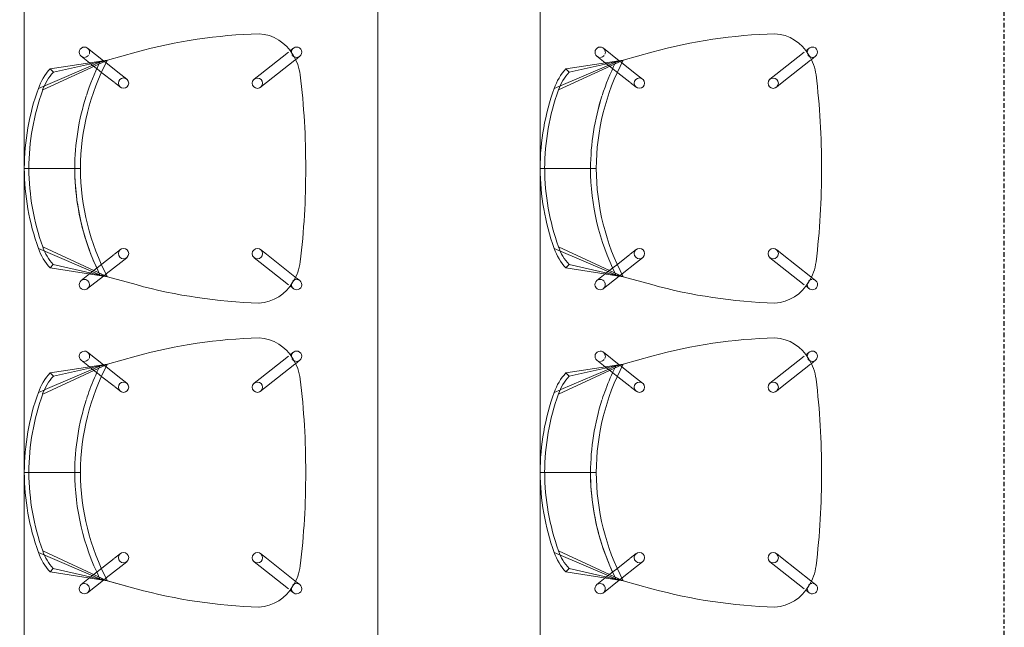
# Model space of a CAD drawing. Header units: millimetres. Extents: x -80560 to 110805, y -11020 to 52719.
# Tile 117 of 182: x 70977 to 72695, y 27338 to 28397. Entities that reach past the tile are written whole.
import ezdxf

# ---------------------------------------------------------------- set-up
doc = ezdxf.new("R2010")
doc.units = ezdxf.units.MM
doc.linetypes.add('CENTER2', pattern=[20, 8, -4, 4, -4])
for name, color, linetype, lineweight in [('A-ANNO-DIMS', 211, 'Continuous', 9), ('A-ANNO-DIMS-100', 211, 'Continuous', 9), ('A-DETL', 90, 'Continuous', 18), ('A-FLOR', 192, 'Continuous', 18), ('I-FURN', 30, 'Continuous', 18), ('S-GRID', 1, 'Continuous', 9)]:
    doc.layers.add(name, color=color, linetype=linetype, lineweight=lineweight)
doc.styles.add('Arial_6', font='arial.ttf', dxfattribs={"width": 0.7, "height": 180})
doc.dimstyles.new('n3o_1_8_3', dxfattribs={"dimscale": 304.8, "dimtxt": 183.646692, "dimasz": 0.492126, "dimexe": 0.246063, "dimexo": 0.0625, "dimgap": 0.032808, "dimtad": 1, "dimdec": 0, "dimdsep": 46, "dimtxsty": 'Arial_6', "dimblk1": 'OBLIQUE', "dimblk2": 'OBLIQUE', "dimsah": 1, "dimcen": 0.09, "dimdle": 0.246063, "dimazin": 0, "dimtfac": 1, "dimtdec": 4, "dimtix": 1, "dimtmove": 0, "dimatfit": 3, "dimfxl": 0.246063, "dimfxlon": 1, "dimtvp": 1, "dimtolj": 1, "dimtzin": 0, "dimarcsym": 2})

# ---------------------------------------------------------------- blocks, each defined once
blk = doc.blocks.new('82_EHA_Onderwijs stoel - 1200x600 mm-V501-DO_02 tweede verdieping')
at = {"layer": 'I-FURN'}
for p, q in [((-5850.4, -10794.3), (-5857.9, -10787.9)), ((-5846.3, -10774.2), (-5840.4, -10779.1)), ((-5837.8, -10781.4), (-5789.8, -10822.1)), ((-5515.8, -10807.7), (-5487.4, -10786.9)), ((-5801.5, -10835.8), (-5849.6, -10795)), ((-5522.7, -10806.4), (-5572.3, -10790.9)), ((-5572.3, -10790.9), (-5522.7, -10806.4)), ((-5476.7, -10801.4), (-5491.7, -10812.4)), ((-5789.8, -10822.1), (-5779.8, -10830.6)), ((-5547, -10830.7), (-5520.8, -10811.4)), ((-5423.2, -10825.5), (-5522.7, -10806.4)), ((-5522.7, -10806.4), (-5429, -10831)), ((-5411.7, -10862.4), (-5522.7, -10806.4)), ((-5522.7, -10806.4), (-5509.7, -10810.4)), ((-5509.7, -10810.4), (-5522.7, -10806.4)), ((-5522.7, -10806.4), (-5513.2, -10809.4)), ((-5520.8, -10811.4), (-5518.3, -10809.6)), ((-5505.4, -10822.4), (-5514, -10828.8)), ((-5513.2, -10809.4), (-5509.7, -10810.4)), ((-5509.7, -10810.4), (-5404.1, -10860)), ((-5491.7, -10812.4), (-5505.4, -10822.4)), ((-5791.5, -10844.3), (-5801.5, -10835.8)), ((-5557.6, -10838.4), (-5547, -10830.7)), ((-5514, -10828.8), (-5535.7, -10844.6)), ((-5423.2, -10825.5), (-5429, -10831)), ((-5536.4, -10845.2), (-5547, -10852.9)), ((-5482.4, -10996.8), (-5392.4, -11000)), ((-5472.4, -10997.2), (-5384.4, -11000.3)), ((-5812.1, -11134.9), (-5801.5, -11127.2)), ((-5862.9, -11172.2), (-5812.1, -11134.9)), ((-5801.4, -11149.4), (-5852.1, -11186.6)), ((-5790.8, -11141.7), (-5801.4, -11149.4)), ((-5558.6, -11158), (-5568.6, -11149.5)), ((-5557, -11135.8), (-5547, -11144.3)), ((-5546.3, -11144.9), (-5525.8, -11162.2)), ((-5536, -11183.9), (-5421.4, -11135.8)), ((-5413.9, -11138.8), (-5522.8, -11180.8)), ((-5533.7, -11179.1), (-5558.6, -11158)), ((-5536, -11183.9), (-5441.1, -11166.3)), ((-5525.8, -11162.2), (-5517.6, -11169.2)), ((-5441.1, -11166.3), (-5435.7, -11172.1)), ((-5871.7, -11178.7), (-5863.8, -11172.9)), ((-5586.6, -11195.9), (-5536, -11183.9)), ((-5536, -11183.9), (-5586.6, -11195.9)), ((-5536, -11183.9), (-5435.7, -11172.1)), ((-5522.8, -11180.8), (-5536, -11183.9)), ((-5536, -11183.9), (-5522.8, -11180.8)), ((-5528.9, -11182.2), (-5536, -11183.9)), ((-5531.7, -11180.8), (-5533.7, -11179.1)), ((-5502.2, -11205.9), (-5529, -11183.1)), ((-5522.8, -11180.8), (-5528.9, -11182.2)), ((-5516.6, -11170), (-5504.6, -11180.2)), ((-5504.6, -11180.2), (-5490.5, -11192.2)), ((-5854.9, -11188.7), (-5861.1, -11193.2))]:
    blk.add_line(p, q, dxfattribs=at)
for centre, radius, start, end in [((-5784, -10823.7), 72.5, 91.1402, 148.8115), ((-5784, -10823.7), 72.5, 91.1402, 148.8115), ((-5843.7, -11658.2), 908.8, 72.6253, 86.3269), ((-5843.7, -11658.2), 908.8, 72.6253, 86.3269), ((-5852.1, -10781), 9, 87.9758, 229.6854), ((-5779.2, -10833.2), 81.7, 144.8978, 171.0539), ((-5779.2, -10833.2), 81.7, 144.8978, 171.0539), ((-5852.1, -10781), 9, 237.1767, 260.5725), ((-5852.1, -10781), 9, 269.5527, 314.3236), ((-5852.1, -10781), 9, 29.5026, 87.9758), ((-5852.1, -10781), 9, 16.9531, 27.9758), ((-5852.1, -10781), 9, 339.2194, 13.1555), ((-5482, -10794.1), 9, 87.9758, 147.2448), ((-5482, -10794.1), 9, 306.2663, 87.9758), ((-5482, -10794.1), 9, 162.64, 201.8186), ((-5482, -10794.1), 9, 147.9758, 158.9986), ((-5482, -10794.1), 9, 207.9758, 267.7599), ((-5482, -10794.1), 9, 267.9758, 298.755), ((-4568.2, -11023.8), 1307.6, 171.0539, 178.2082), ((-4568.2, -11023.8), 1307.6, 171.0539, 178.2082), ((-5892.6, -10984.2), 410.4, 358.2343, 25.6662), ((-5892.6, -10984.2), 420.4, 358.2281, 24.2601), ((-5892.6, -10984.2), 420.4, 358.2281, 24.2601), ((-5892.6, -10984.2), 420.4, 358.2281, 24.2601), ((-5785.7, -10837.4), 9, 87.9758, 267.9758), ((-5785.7, -10837.4), 9, 267.9758, 87.9758), ((-5552.3, -10845.7), 9, 87.9758, 267.9758), ((-5552.3, -10845.7), 9, 267.9758, 87.9758), ((-5500.3, -10890.7), 93, 17.7174, 39.9982), ((-5500.3, -10890.7), 101, 17.7174, 40.2343), ((-5802.7, -10987.4), 410.4, 358.2343, 17.7174), ((-5802.7, -10987.4), 418.4, 358.2293, 17.7174), ((-4568.6, -11034.4), 1307.6, 177.7435, 184.8978), ((-4568.6, -11034.4), 1307.6, 177.7435, 184.8978), ((-5892.5, -10980.5), 410.4, 330.2854, 357.7174), ((-5892.5, -10980.5), 420.4, 340.2713, 357.7236), ((-5892.5, -10980.5), 420.4, 340.2713, 357.7236), ((-5892.5, -10980.5), 420.4, 348.9975, 357.7236), ((-5802.5, -10983.7), 410.4, 338.2343, 357.7174), ((-5802.5, -10983.7), 418.4, 338.2343, 357.7224), ((-5892.5, -10980.5), 420.4, 340.2713, 348.9975), ((-5796.2, -11134.4), 9, 87.9758, 267.9758), ((-5796.2, -11134.4), 9, 267.9758, 87.9758), ((-5892.5, -10980.5), 420.4, 331.6888, 340.1237), ((-5892.5, -10980.5), 420.4, 331.6888, 340.1237), ((-5892.5, -10980.5), 420.4, 331.6888, 340.1237), ((-5790, -11139.1), 81.7, 184.8978, 211.0539), ((-5790, -11139.1), 81.7, 184.8978, 211.0539), ((-5562.8, -11142.7), 9, 87.9758, 267.9758), ((-5562.8, -11142.7), 9, 267.9758, 87.9758), ((-5507.7, -11101.4), 93, 315.7174, 338.2343), ((-5507.7, -11101.4), 101, 315.5001, 338.2343), ((-5866.4, -11186), 9, 126.2663, 267.9758), ((-5866.4, -11186), 9, 87.9758, 118.755), ((-5866.4, -11186), 9, 41.6281, 87.7599), ((-5795.5, -11148.2), 72.5, 207.1402, 264.8115), ((-5795.5, -11148.2), 72.5, 207.1402, 264.8115), ((-5866.4, -11186), 9, 27.9758, 37.4338), ((-5866.4, -11186), 9, 342.64, 16.7323), ((-5866.4, -11186), 9, 267.9758, 327.2448), ((-5866.4, -11186), 9, 327.9758, 338.9986), ((-5796.1, -10311.6), 908.8, 269.6248, 283.3264), ((-5796.1, -10311.6), 908.8, 269.6248, 283.3264), ((-5496.4, -11199), 9, 154.133, 193.1555), ((-5496.4, -11199), 9, 89.5527, 138.5179), ((-5496.4, -11199), 9, 267.9758, 49.6854), ((-5496.4, -11199), 9, 57.1767, 80.5725), ((-5496.4, -11199), 9, 196.9531, 207.9758), ((-5496.4, -11199), 9, 209.5026, 267.9758)]:
    blk.add_arc(centre, radius, start, end, dxfattribs=at)
blk = doc.blocks.new('82_EHA_Onderwijs stoel - 1200x600 mm-V502-DO_02 tweede verdieping')
at = {"layer": 'I-FURN'}
for p, q in [((-5850.4, -10794.3), (-5857.9, -10787.9)), ((-5846.3, -10774.2), (-5840.4, -10779.1)), ((-5837.8, -10781.4), (-5789.8, -10822.1)), ((-5515.8, -10807.7), (-5487.4, -10786.9)), ((-5801.5, -10835.8), (-5849.6, -10795)), ((-5522.5, -10806.4), (-5572.3, -10790.9)), ((-5572.3, -10790.9), (-5522.7, -10806.4)), ((-5476.7, -10801.4), (-5491.7, -10812.4)), ((-5789.8, -10822.1), (-5779.8, -10830.6)), ((-5547, -10830.7), (-5520.8, -10811.4)), ((-5522.4, -10806.4), (-5522.7, -10806.4)), ((-5522.7, -10806.4), (-5429, -10831)), ((-5522.6, -10806.4), (-5522.7, -10806.4)), ((-5522.7, -10806.4), (-5522.5, -10806.4)), ((-5411.7, -10862.4), (-5522.6, -10806.4)), ((-5522.5, -10806.4), (-5509.7, -10810.4)), ((-5509.7, -10810.4), (-5522.5, -10806.4)), ((-5522.5, -10806.4), (-5513.2, -10809.4)), ((-5423.2, -10825.5), (-5522.4, -10806.4)), ((-5520.8, -10811.4), (-5518.3, -10809.6)), ((-5505.4, -10822.4), (-5514, -10828.8)), ((-5513.2, -10809.4), (-5509.7, -10810.4)), ((-5509.7, -10810.4), (-5404.1, -10860)), ((-5491.7, -10812.4), (-5505.4, -10822.4)), ((-5791.5, -10844.3), (-5801.5, -10835.8)), ((-5557.6, -10838.4), (-5547, -10830.7)), ((-5514, -10828.8), (-5535.7, -10844.6)), ((-5423.2, -10825.5), (-5429, -10831)), ((-5536.4, -10845.2), (-5547, -10852.9)), ((-5482.4, -10996.8), (-5392.4, -11000)), ((-5472.4, -10997.2), (-5384.4, -11000.3)), ((-5812.1, -11134.9), (-5801.5, -11127.2)), ((-5862.9, -11172.2), (-5812.1, -11134.9)), ((-5801.4, -11149.4), (-5852.1, -11186.6)), ((-5790.8, -11141.7), (-5801.4, -11149.4)), ((-5558.6, -11158), (-5568.6, -11149.5)), ((-5557, -11135.8), (-5547, -11144.3)), ((-5546.3, -11144.9), (-5525.8, -11162.2)), ((-5536, -11183.9), (-5421.4, -11135.8)), ((-5425.7, -11143.3), (-5522.8, -11180.8)), ((-5413.9, -11138.8), (-5425.1, -11143.1)), ((-5533.7, -11179.1), (-5558.6, -11158)), ((-5536, -11183.9), (-5441.1, -11166.3)), ((-5525.8, -11162.2), (-5517.6, -11169.2)), ((-5441.1, -11166.3), (-5435.7, -11172.1)), ((-5871.7, -11178.7), (-5863.8, -11172.9)), ((-5586.6, -11195.9), (-5536, -11183.9)), ((-5536, -11183.9), (-5586.6, -11195.9)), ((-5536, -11183.9), (-5435.7, -11172.1)), ((-5522.8, -11180.8), (-5536, -11183.9)), ((-5536, -11183.9), (-5522.8, -11180.8)), ((-5528.9, -11182.2), (-5536, -11183.9)), ((-5531.7, -11180.8), (-5533.7, -11179.1)), ((-5502.2, -11205.9), (-5529, -11183.1)), ((-5522.8, -11180.8), (-5528.9, -11182.2)), ((-5516.6, -11170), (-5504.6, -11180.2)), ((-5504.6, -11180.2), (-5490.5, -11192.2)), ((-5854.9, -11188.7), (-5861.1, -11193.2))]:
    blk.add_line(p, q, dxfattribs=at)
for centre, radius, start, end in [((-5784, -10823.7), 72.5, 91.1402, 148.8115), ((-5784, -10823.7), 72.5, 91.1402, 148.8115), ((-5843.7, -11658.2), 908.8, 72.6253, 86.3269), ((-5843.7, -11658.2), 908.8, 72.6253, 86.3269), ((-5852.1, -10781), 9, 87.9758, 229.6854), ((-5779.2, -10833.2), 81.7, 144.8978, 171.0539), ((-5779.2, -10833.2), 81.7, 144.8978, 171.0539), ((-5852.1, -10781), 9, 237.1767, 260.5725), ((-5852.1, -10781), 9, 269.5527, 314.3236), ((-5852.1, -10781), 9, 29.5026, 87.9758), ((-5852.1, -10781), 9, 16.9531, 27.9758), ((-5852.1, -10781), 9, 339.2194, 13.1555), ((-5482, -10794.1), 9, 87.9758, 147.2448), ((-5482, -10794.1), 9, 306.2663, 87.9758), ((-5482, -10794.1), 9, 162.64, 201.8186), ((-5482, -10794.1), 9, 147.9758, 158.9986), ((-5482, -10794.1), 9, 207.9758, 267.7599), ((-5482, -10794.1), 9, 267.9758, 298.755), ((-4568.2, -11023.8), 1307.6, 171.0539, 178.2082), ((-4568.2, -11023.8), 1307.6, 171.0539, 178.2082), ((-5892.6, -10984.2), 410.4, 358.2343, 25.6662), ((-5892.6, -10984.2), 420.4, 358.2281, 24.2601), ((-5892.6, -10984.2), 420.4, 358.2281, 24.2601), ((-5892.6, -10984.2), 420.4, 6.9542, 24.2601), ((-5785.7, -10837.4), 9, 87.9758, 267.9758), ((-5785.7, -10837.4), 9, 267.9758, 87.9758), ((-5552.3, -10845.7), 9, 87.9758, 267.9758), ((-5552.3, -10845.7), 9, 267.9758, 87.9758), ((-5500.3, -10890.7), 93, 17.7174, 39.9982), ((-5500.3, -10890.7), 101, 17.7174, 40.2343), ((-5802.7, -10987.4), 410.4, 358.2343, 17.7174), ((-5802.7, -10987.4), 418.4, 358.2293, 17.7174), ((-5892.6, -10984.2), 420.4, 358.2281, 6.9542), ((-4568.6, -11034.4), 1307.6, 177.7435, 184.8978), ((-4568.6, -11034.4), 1307.6, 177.7435, 184.8978), ((-5892.5, -10980.5), 410.4, 330.2854, 357.7174), ((-5892.5, -10980.5), 420.4, 340.2713, 357.7236), ((-5892.5, -10980.5), 420.4, 340.2713, 357.7236), ((-5892.5, -10980.5), 420.4, 340.2713, 357.7236), ((-5802.5, -10983.7), 410.4, 338.2343, 357.7174), ((-5802.5, -10983.7), 418.4, 338.2343, 357.7224), ((-5796.2, -11134.4), 9, 87.9758, 267.9758), ((-5796.2, -11134.4), 9, 267.9758, 87.9758), ((-5892.5, -10980.5), 420.4, 337.5609, 340.1237), ((-5892.5, -10980.5), 420.4, 337.5609, 340.1237), ((-5892.5, -10980.5), 420.4, 337.5609, 340.1237), ((-5790, -11139.1), 81.7, 184.8978, 211.0539), ((-5790, -11139.1), 81.7, 184.8978, 211.0539), ((-5562.8, -11142.7), 9, 87.9758, 267.9758), ((-5562.8, -11142.7), 9, 267.9758, 87.9758), ((-5892.5, -10980.5), 420.4, 331.6888, 337.5469), ((-5892.5, -10980.5), 420.4, 331.6888, 337.5469), ((-5892.5, -10980.5), 420.4, 331.6888, 337.5469), ((-5507.7, -11101.4), 93, 315.7174, 338.2343), ((-5507.7, -11101.4), 101, 315.5001, 338.2343), ((-5866.4, -11186), 9, 126.2663, 267.9758), ((-5866.4, -11186), 9, 87.9758, 118.755), ((-5866.4, -11186), 9, 41.6281, 87.7599), ((-5795.5, -11148.2), 72.5, 207.1402, 264.8115), ((-5795.5, -11148.2), 72.5, 207.1402, 264.8115), ((-5866.4, -11186), 9, 27.9758, 37.4338), ((-5866.4, -11186), 9, 342.64, 16.7323), ((-5866.4, -11186), 9, 267.9758, 327.2448), ((-5866.4, -11186), 9, 327.9758, 338.9986), ((-5796.1, -10311.6), 908.8, 269.6248, 283.3264), ((-5796.1, -10311.6), 908.8, 269.6248, 283.3264), ((-5496.4, -11199), 9, 154.133, 193.1555), ((-5496.4, -11199), 9, 89.5527, 138.5179), ((-5496.4, -11199), 9, 267.9758, 49.6854), ((-5496.4, -11199), 9, 57.1767, 80.5725), ((-5496.4, -11199), 9, 196.9531, 207.9758), ((-5496.4, -11199), 9, 209.5026, 267.9758)]:
    blk.add_arc(centre, radius, start, end, dxfattribs=at)
blk = doc.blocks.new('82_EHA_Onderwijs stoel - 1200x600 mm-V507-DO_02 tweede verdieping')
at = {"layer": 'I-FURN'}
for p, q in [((-5850.4, -10794.3), (-5857.9, -10787.9)), ((-5846.3, -10774.2), (-5840.4, -10779.1)), ((-5837.8, -10781.4), (-5789.8, -10822.1)), ((-5515.8, -10807.7), (-5487.4, -10786.9)), ((-5801.5, -10835.8), (-5849.6, -10795)), ((-5522.7, -10806.4), (-5572.3, -10790.9)), ((-5572.3, -10790.9), (-5522.7, -10806.4)), ((-5476.7, -10801.4), (-5491.7, -10812.4)), ((-5789.8, -10822.1), (-5779.8, -10830.6)), ((-5547, -10830.7), (-5520.8, -10811.4)), ((-5423.2, -10825.5), (-5522.7, -10806.4)), ((-5522.7, -10806.4), (-5429, -10831)), ((-5411.7, -10862.4), (-5522.7, -10806.4)), ((-5522.7, -10806.4), (-5509.7, -10810.4)), ((-5509.7, -10810.4), (-5522.7, -10806.4)), ((-5522.7, -10806.4), (-5513.2, -10809.4)), ((-5520.8, -10811.4), (-5518.3, -10809.6)), ((-5505.4, -10822.4), (-5514, -10828.8)), ((-5513.2, -10809.4), (-5509.7, -10810.4)), ((-5509.7, -10810.4), (-5404.1, -10860)), ((-5491.7, -10812.4), (-5505.4, -10822.4)), ((-5791.5, -10844.3), (-5801.5, -10835.8)), ((-5557.6, -10838.4), (-5547, -10830.7)), ((-5514, -10828.8), (-5535.7, -10844.6)), ((-5423.2, -10825.5), (-5429, -10831)), ((-5536.4, -10845.2), (-5547, -10852.9)), ((-5482.4, -10996.8), (-5392.4, -11000)), ((-5472.4, -10997.2), (-5384.4, -11000.3)), ((-5812.1, -11134.9), (-5801.5, -11127.2)), ((-5862.9, -11172.2), (-5812.1, -11134.9)), ((-5801.4, -11149.4), (-5852.1, -11186.6)), ((-5790.8, -11141.7), (-5801.4, -11149.4)), ((-5558.6, -11158), (-5568.6, -11149.5)), ((-5557, -11135.8), (-5547, -11144.3)), ((-5546.3, -11144.9), (-5525.8, -11162.2)), ((-5536, -11183.9), (-5421.4, -11135.8)), ((-5413.9, -11138.8), (-5522.8, -11180.8)), ((-5533.7, -11179.1), (-5558.6, -11158)), ((-5536, -11183.9), (-5441.1, -11166.3)), ((-5525.8, -11162.2), (-5517.6, -11169.2)), ((-5441.1, -11166.3), (-5435.7, -11172.1)), ((-5871.7, -11178.7), (-5863.8, -11172.9)), ((-5586.6, -11195.9), (-5536, -11183.9)), ((-5536, -11183.9), (-5586.6, -11195.9)), ((-5536, -11183.9), (-5435.7, -11172.1)), ((-5522.8, -11180.8), (-5536, -11183.9)), ((-5536, -11183.9), (-5522.8, -11180.8)), ((-5528.9, -11182.2), (-5536, -11183.9)), ((-5531.7, -11180.8), (-5533.7, -11179.1)), ((-5502.2, -11205.9), (-5529, -11183.1)), ((-5522.8, -11180.8), (-5528.9, -11182.2)), ((-5516.6, -11170), (-5504.6, -11180.2)), ((-5504.6, -11180.2), (-5490.5, -11192.2)), ((-5854.9, -11188.7), (-5861.1, -11193.2))]:
    blk.add_line(p, q, dxfattribs=at)
for centre, radius, start, end in [((-5784, -10823.7), 72.5, 91.1402, 148.8115), ((-5784, -10823.7), 72.5, 91.1402, 148.8115), ((-5843.7, -11658.2), 908.8, 72.6253, 86.3269), ((-5843.7, -11658.2), 908.8, 72.6253, 86.3269), ((-5852.1, -10781), 9, 87.9758, 229.6854), ((-5779.2, -10833.2), 81.7, 144.8978, 171.0539), ((-5779.2, -10833.2), 81.7, 144.8978, 171.0539), ((-5852.1, -10781), 9, 237.1767, 260.5725), ((-5852.1, -10781), 9, 269.5527, 314.3236), ((-5852.1, -10781), 9, 29.5026, 87.9758), ((-5852.1, -10781), 9, 16.9531, 27.9758), ((-5852.1, -10781), 9, 339.2194, 13.1555), ((-5482, -10794.1), 9, 87.9758, 147.2448), ((-5482, -10794.1), 9, 306.2663, 87.9758), ((-5482, -10794.1), 9, 162.64, 201.8186), ((-5482, -10794.1), 9, 147.9758, 158.9986), ((-5482, -10794.1), 9, 207.9758, 267.7599), ((-5482, -10794.1), 9, 267.9758, 298.755), ((-4568.2, -11023.8), 1307.6, 171.0539, 178.2082), ((-4568.2, -11023.8), 1307.6, 171.0539, 178.2082), ((-5892.6, -10984.2), 410.4, 358.2343, 25.6662), ((-5892.6, -10984.2), 420.4, 358.2281, 24.2601), ((-5892.6, -10984.2), 420.4, 358.2281, 24.2601), ((-5892.6, -10984.2), 420.4, 15.6803, 24.2601), ((-5785.7, -10837.4), 9, 87.9758, 267.9758), ((-5785.7, -10837.4), 9, 267.9758, 87.9758), ((-5552.3, -10845.7), 9, 87.9758, 267.9758), ((-5552.3, -10845.7), 9, 267.9758, 87.9758), ((-5500.3, -10890.7), 93, 17.7174, 39.9982), ((-5500.3, -10890.7), 101, 17.7174, 40.2343), ((-5892.6, -10984.2), 420.4, 358.2281, 15.6803), ((-5802.7, -10987.4), 410.4, 358.2343, 17.7174), ((-5802.7, -10987.4), 418.4, 358.2293, 17.7174), ((-4568.6, -11034.4), 1307.6, 177.7435, 184.8978), ((-4568.6, -11034.4), 1307.6, 177.7435, 184.8978), ((-5892.5, -10980.5), 410.4, 330.2854, 357.7174), ((-5892.5, -10980.5), 420.4, 340.2713, 357.7236), ((-5892.5, -10980.5), 420.4, 340.2713, 357.7236), ((-5892.5, -10980.5), 420.4, 348.9975, 357.7236), ((-5802.5, -10983.7), 410.4, 338.2343, 357.7174), ((-5802.5, -10983.7), 418.4, 338.2343, 357.7224), ((-5892.5, -10980.5), 420.4, 340.2713, 348.9975), ((-5796.2, -11134.4), 9, 87.9758, 267.9758), ((-5796.2, -11134.4), 9, 267.9758, 87.9758), ((-5892.5, -10980.5), 420.4, 331.6888, 340.1237), ((-5892.5, -10980.5), 420.4, 331.6888, 340.1237), ((-5892.5, -10980.5), 420.4, 331.6888, 340.1237), ((-5790, -11139.1), 81.7, 184.8978, 211.0539), ((-5790, -11139.1), 81.7, 184.8978, 211.0539), ((-5562.8, -11142.7), 9, 87.9758, 267.9758), ((-5562.8, -11142.7), 9, 267.9758, 87.9758), ((-5507.7, -11101.4), 93, 315.7174, 338.2343), ((-5507.7, -11101.4), 101, 315.5001, 338.2343), ((-5866.4, -11186), 9, 126.2663, 267.9758), ((-5866.4, -11186), 9, 87.9758, 118.755), ((-5866.4, -11186), 9, 41.6281, 87.7599), ((-5795.5, -11148.2), 72.5, 207.1402, 264.8115), ((-5795.5, -11148.2), 72.5, 207.1402, 264.8115), ((-5866.4, -11186), 9, 27.9758, 37.4338), ((-5866.4, -11186), 9, 342.64, 16.7323), ((-5866.4, -11186), 9, 267.9758, 327.2448), ((-5866.4, -11186), 9, 327.9758, 338.9986), ((-5796.1, -10311.6), 908.8, 269.6248, 283.3264), ((-5796.1, -10311.6), 908.8, 269.6248, 283.3264), ((-5496.4, -11199), 9, 154.133, 193.1555), ((-5496.4, -11199), 9, 89.5527, 138.5179), ((-5496.4, -11199), 9, 267.9758, 49.6854), ((-5496.4, -11199), 9, 57.1767, 80.5725), ((-5496.4, -11199), 9, 196.9531, 207.9758), ((-5496.4, -11199), 9, 209.5026, 267.9758)]:
    blk.add_arc(centre, radius, start, end, dxfattribs=at)
blk = doc.blocks.new('82_EHA_Onderwijs stoel - 1200x600 mm-V508-DO_02 tweede verdieping')
at = {"layer": 'I-FURN'}
for p, q in [((-5850.4, -10794.3), (-5857.9, -10787.9)), ((-5846.3, -10774.2), (-5840.4, -10779.1)), ((-5837.8, -10781.4), (-5789.8, -10822.1)), ((-5515.8, -10807.7), (-5487.4, -10786.9)), ((-5801.5, -10835.8), (-5849.6, -10795)), ((-5522.5, -10806.4), (-5572.3, -10790.9)), ((-5572.3, -10790.9), (-5522.7, -10806.4)), ((-5476.7, -10801.4), (-5491.7, -10812.4)), ((-5789.8, -10822.1), (-5779.8, -10830.6)), ((-5547, -10830.7), (-5520.8, -10811.4)), ((-5522.4, -10806.4), (-5522.7, -10806.4)), ((-5522.7, -10806.4), (-5429, -10831)), ((-5522.6, -10806.4), (-5522.7, -10806.4)), ((-5522.7, -10806.4), (-5522.5, -10806.4)), ((-5411.7, -10862.4), (-5522.6, -10806.4)), ((-5522.5, -10806.4), (-5509.7, -10810.4)), ((-5509.7, -10810.4), (-5522.5, -10806.4)), ((-5522.5, -10806.4), (-5513.2, -10809.4)), ((-5423.2, -10825.5), (-5522.4, -10806.4)), ((-5520.8, -10811.4), (-5518.3, -10809.6)), ((-5505.4, -10822.4), (-5514, -10828.8)), ((-5513.2, -10809.4), (-5509.7, -10810.4)), ((-5509.7, -10810.4), (-5404.1, -10860)), ((-5491.7, -10812.4), (-5505.4, -10822.4)), ((-5791.5, -10844.3), (-5801.5, -10835.8)), ((-5557.6, -10838.4), (-5547, -10830.7)), ((-5514, -10828.8), (-5535.7, -10844.6)), ((-5423.2, -10825.5), (-5429, -10831)), ((-5536.4, -10845.2), (-5547, -10852.9)), ((-5482.4, -10996.8), (-5392.4, -11000)), ((-5472.4, -10997.2), (-5384.4, -11000.3)), ((-5812.1, -11134.9), (-5801.5, -11127.2)), ((-5862.9, -11172.2), (-5812.1, -11134.9)), ((-5801.4, -11149.4), (-5852.1, -11186.6)), ((-5790.8, -11141.7), (-5801.4, -11149.4)), ((-5558.6, -11158), (-5568.6, -11149.5)), ((-5557, -11135.8), (-5547, -11144.3)), ((-5546.3, -11144.9), (-5525.8, -11162.2)), ((-5536, -11183.9), (-5421.4, -11135.8)), ((-5425.7, -11143.3), (-5522.8, -11180.8)), ((-5413.9, -11138.8), (-5425.1, -11143.1)), ((-5533.7, -11179.1), (-5558.6, -11158)), ((-5536, -11183.9), (-5441.1, -11166.3)), ((-5525.8, -11162.2), (-5517.6, -11169.2)), ((-5441.1, -11166.3), (-5435.7, -11172.1)), ((-5871.7, -11178.7), (-5863.8, -11172.9)), ((-5586.6, -11195.9), (-5536, -11183.9)), ((-5536, -11183.9), (-5586.6, -11195.9)), ((-5536, -11183.9), (-5435.7, -11172.1)), ((-5522.8, -11180.8), (-5536, -11183.9)), ((-5536, -11183.9), (-5522.8, -11180.8)), ((-5528.9, -11182.2), (-5536, -11183.9)), ((-5531.7, -11180.8), (-5533.7, -11179.1)), ((-5502.2, -11205.9), (-5529, -11183.1)), ((-5522.8, -11180.8), (-5528.9, -11182.2)), ((-5516.6, -11170), (-5504.6, -11180.2)), ((-5504.6, -11180.2), (-5490.5, -11192.2)), ((-5854.9, -11188.7), (-5861.1, -11193.2))]:
    blk.add_line(p, q, dxfattribs=at)
for centre, radius, start, end in [((-5784, -10823.7), 72.5, 91.1402, 148.8115), ((-5784, -10823.7), 72.5, 91.1402, 148.8115), ((-5843.7, -11658.2), 908.8, 72.6253, 86.3269), ((-5843.7, -11658.2), 908.8, 72.6253, 86.3269), ((-5852.1, -10781), 9, 87.9758, 229.6854), ((-5779.2, -10833.2), 81.7, 144.8978, 171.0539), ((-5779.2, -10833.2), 81.7, 144.8978, 171.0539), ((-5852.1, -10781), 9, 237.1767, 260.5725), ((-5852.1, -10781), 9, 269.5527, 314.3236), ((-5852.1, -10781), 9, 29.5026, 87.9758), ((-5852.1, -10781), 9, 16.9531, 27.9758), ((-5852.1, -10781), 9, 339.2194, 13.1555), ((-5482, -10794.1), 9, 87.9758, 147.2448), ((-5482, -10794.1), 9, 306.2663, 87.9758), ((-5482, -10794.1), 9, 162.64, 201.8186), ((-5482, -10794.1), 9, 147.9758, 158.9986), ((-5482, -10794.1), 9, 207.9758, 267.7599), ((-5482, -10794.1), 9, 267.9758, 298.755), ((-4568.2, -11023.8), 1307.6, 171.0539, 178.2082), ((-4568.2, -11023.8), 1307.6, 171.0539, 178.2082), ((-5892.6, -10984.2), 410.4, 358.2343, 25.6662), ((-5892.6, -10984.2), 420.4, 358.2281, 24.2601), ((-5892.6, -10984.2), 420.4, 358.2281, 24.2601), ((-5892.6, -10984.2), 420.4, 358.2281, 24.2601), ((-5785.7, -10837.4), 9, 87.9758, 267.9758), ((-5785.7, -10837.4), 9, 267.9758, 87.9758), ((-5552.3, -10845.7), 9, 87.9758, 267.9758), ((-5552.3, -10845.7), 9, 267.9758, 87.9758), ((-5500.3, -10890.7), 93, 17.7174, 39.9982), ((-5500.3, -10890.7), 101, 17.7174, 40.2343), ((-5802.7, -10987.4), 410.4, 358.2343, 17.7174), ((-5802.7, -10987.4), 418.4, 358.2293, 17.7174), ((-4568.6, -11034.4), 1307.6, 177.7435, 184.8978), ((-4568.6, -11034.4), 1307.6, 177.7435, 184.8978), ((-5892.5, -10980.5), 410.4, 330.2854, 357.7174), ((-5892.5, -10980.5), 420.4, 340.2713, 357.7236), ((-5892.5, -10980.5), 420.4, 340.2713, 357.7236), ((-5892.5, -10980.5), 420.4, 340.2713, 357.7236), ((-5802.5, -10983.7), 410.4, 338.2343, 357.7174), ((-5802.5, -10983.7), 418.4, 338.2343, 357.7224), ((-5796.2, -11134.4), 9, 87.9758, 267.9758), ((-5796.2, -11134.4), 9, 267.9758, 87.9758), ((-5892.5, -10980.5), 420.4, 337.5609, 340.1237), ((-5892.5, -10980.5), 420.4, 337.5609, 340.1237), ((-5892.5, -10980.5), 420.4, 337.5609, 340.1237), ((-5790, -11139.1), 81.7, 184.8978, 211.0539), ((-5790, -11139.1), 81.7, 184.8978, 211.0539), ((-5562.8, -11142.7), 9, 87.9758, 267.9758), ((-5562.8, -11142.7), 9, 267.9758, 87.9758), ((-5892.5, -10980.5), 420.4, 331.6888, 337.5469), ((-5892.5, -10980.5), 420.4, 331.6888, 337.5469), ((-5892.5, -10980.5), 420.4, 331.6888, 337.5469), ((-5507.7, -11101.4), 93, 315.7174, 338.2343), ((-5507.7, -11101.4), 101, 315.5001, 338.2343), ((-5866.4, -11186), 9, 126.2663, 267.9758), ((-5866.4, -11186), 9, 87.9758, 118.755), ((-5866.4, -11186), 9, 41.6281, 87.7599), ((-5795.5, -11148.2), 72.5, 207.1402, 264.8115), ((-5795.5, -11148.2), 72.5, 207.1402, 264.8115), ((-5866.4, -11186), 9, 27.9758, 37.4338), ((-5866.4, -11186), 9, 342.64, 16.7323), ((-5866.4, -11186), 9, 267.9758, 327.2448), ((-5866.4, -11186), 9, 327.9758, 338.9986), ((-5796.1, -10311.6), 908.8, 269.6248, 283.3264), ((-5796.1, -10311.6), 908.8, 269.6248, 283.3264), ((-5496.4, -11199), 9, 154.133, 193.1555), ((-5496.4, -11199), 9, 89.5527, 138.5179), ((-5496.4, -11199), 9, 267.9758, 49.6854), ((-5496.4, -11199), 9, 57.1767, 80.5725), ((-5496.4, -11199), 9, 196.9531, 207.9758), ((-5496.4, -11199), 9, 209.5026, 267.9758)]:
    blk.add_arc(centre, radius, start, end, dxfattribs=at)
blk = doc.blocks.new('DIMBLOCK382-DO_02 tweede verdieping')
at = {"layer": 'A-ANNO-DIMS-100'}
for p, q in [((71601.7, 34965), (71526.7, 35040)), ((71676.7, 34965), (71526.7, 34965)), ((71601.7, 34965), (71601.7, 22900)), ((71601.7, 34965), (71676.7, 34890)), ((71601.7, 34965), (71676.7, 34965)), ((71601.7, 22900), (71526.7, 22975)), ((71676.7, 22900), (71526.7, 22900)), ((71601.7, 22900), (71676.7, 22825)), ((71601.7, 22900), (71676.7, 22900))]:
    blk.add_line(p, q, dxfattribs=at)
at = {"layer": 'A-ANNO-DIMS-100', "color": 0, "insert": (71358, 28692.3), "char_height": 180, "width": 576.368, "attachment_point": 1, "rotation": 90, "line_spacing_factor": 0.941778, "style": 'Arial_6'}
blk.add_mtext('12065', dxfattribs=at)
blk = doc.blocks.new('_Oblique')
at = {"color": 0, "linetype": 'ByBlock', "lineweight": -2}
blk.add_line((-0.5, -0.5), (0.5, 0.5), dxfattribs=at)

msp = doc.modelspace()

# ---------------------------------------------------------------- linework, layer by layer
at = {"layer": 'A-DETL'}
for p, q in [((70984.8, 22900), (70984.8, 34965)), ((71884.8, 22900), (71884.8, 34965))]:
    msp.add_line(p, q, dxfattribs=at)
at = {"layer": 'A-FLOR'}
for p, q in [((70984.8, 22900), (70984.8, 34965)), ((71884.8, 22900), (71884.8, 34965))]:
    msp.add_line(p, q, dxfattribs=at)
at = {"layer": 'S-GRID', "linetype": 'CENTER2', "lineweight": 25}
msp.add_line((72694.8, 4383.3), (72694.8, 52119.1), dxfattribs=at)

# ---------------------------------------------------------------- block references
at = {"layer": 'I-FURN', "rotation": 182.0241600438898}
for name, p in [('82_EHA_Onderwijs stoel - 1200x600 mm-V507-DO_02 tweede verdieping', (65992.3, 16953.9)), ('82_EHA_Onderwijs stoel - 1200x600 mm-V501-DO_02 tweede verdieping', (66892.3, 16953.9)), ('82_EHA_Onderwijs stoel - 1200x600 mm-V508-DO_02 tweede verdieping', (65992.3, 16423.9)), ('82_EHA_Onderwijs stoel - 1200x600 mm-V502-DO_02 tweede verdieping', (66892.3, 16423.9))]:
    msp.add_blockref(name, p, dxfattribs=at)

# ---------------------------------------------------------------- dimensions: what is measured, and where the dimension line sits
at = {"layer": 'A-ANNO-DIMS'}
dim = msp.add_linear_dim(base=(71601.7, 22900), p1=(71676.7, 34965), p2=(71676.7, 22900), angle=90, dimstyle='n3o_1_8_3', override={"dimpost": '<>', "dimfxl": 12065}, dxfattribs=at)
dim.commit()
dim.dimension.update_dxf_attribs({"geometry": 'DIMBLOCK382-DO_02 tweede verdieping', "text_midpoint": (71499.8, 28932.5)})

doc.saveas('drawing.dxf')
